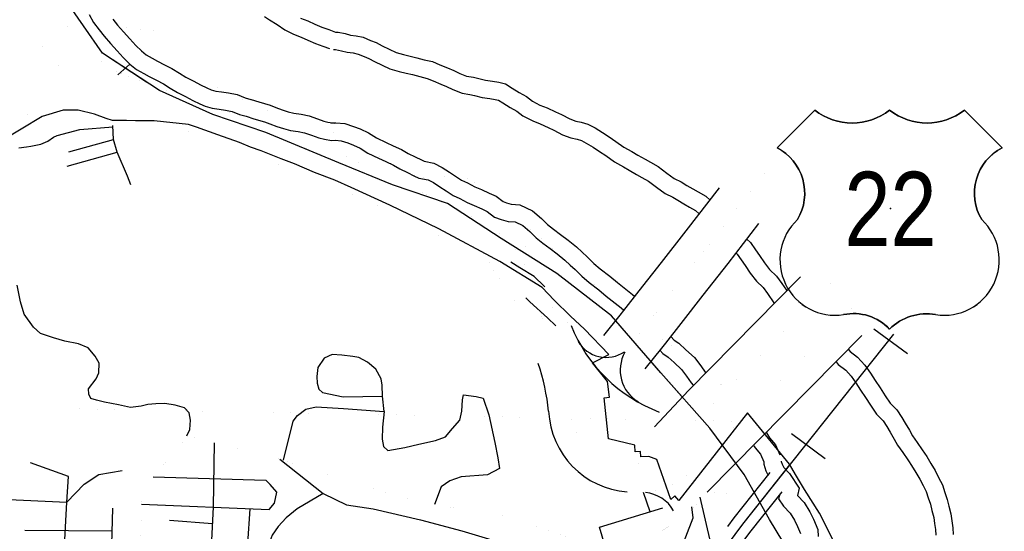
# Model space of a CAD drawing. Header units: feet. Extents: x -155 to 2562643, y -56 to 364810.
# Tile 66 of 121: x 2519323 to 2528617, y 263143 to 267967. Entities that reach past the tile are written whole.
import ezdxf
from ezdxf.enums import TextEntityAlignment as Align

# ---------------------------------------------------------------- set-up
doc = ezdxf.new("R2010")
doc.units = ezdxf.units.FT
doc.header["$MEASUREMENT"] = 0
doc.linetypes.add('HIDDEN', pattern=[0.375, 0.25, -0.125])
doc.linetypes.add('water', pattern=[0])
for name, color, linetype in [('62', 7, 'Continuous'), ('INCORPORATED', 3, 'Continuous'), ('RAILROAD', 6, 'Continuous'), ('RAMPS', 7, 'Continuous'), ('RT-MKR', 7, 'Continuous'), ('STATE-RT', 2, 'Continuous'), ('STREET-RURAL', 14, 'Continuous'), ('STREET-URBAN', 15, 'Continuous'), ('TOWNSHIP', 9, 'HIDDEN'), ('WATERWAY', 14, 'water')]:
    doc.layers.add(name, color=color, linetype=linetype)
doc.styles.add('ARIAL', font='arial.ttf')

# ---------------------------------------------------------------- blocks, each defined once
blk = doc.blocks.new('US3')
at = {"layer": '62', "color": 0, "linetype": 'Continuous'}
for p, q in [((-564.7, 887.9), (-873.8, 578.8)), ((972.8, 578.8), (663.7, 887.9))]:
    blk.add_line(p, q, dxfattribs=at)
for centre, major_axis, start_param, end_param in [((-257.6, 1278.3), (0, 496.8), 2.475104, 3.808081), ((356.6, 1278.3), (0, 496.8), 2.475104, 3.808081), ((-1067.1, 205.8), (0, 420.1), 4.173388, 5.805154), ((1166.1, 205.8), (420.1, 0), 2.048828, 3.680594), ((-397.3, -341.4), (453.3, 0), 2.321367, 4.864724), ((496.3, -341.4), (0, 453.3), 2.989258, 5.532614), ((-245, -1186.3), (0, 405.5), 5.470171, 6.49043), ((352.5, -1213.3), (0, 430.4), 6.107976, 7.064164)]:
    blk.add_ellipse(centre, major_axis=major_axis, ratio=1, start_param=start_param, end_param=end_param, dxfattribs=at)
at = {"layer": 'RT-MKR', "color": 0, "linetype": 'Continuous'}
blk.add_lwpolyline([(-564.7, 887.9), (-873.8, 578.8), (-873.8, 578.8, -0.432186), (-706.5, -9.9), (-706.5, -9.9, 0.738096), (-328.5, -789.5), (-328.5, -789.5, -0.260744), (49.5, -907.6), (49.5, -907.6, -0.243707), (427.5, -789.5), (427.5, -789.5, 0.738096), (805.5, -9.9), (805.5, -9.9, -0.432186), (972.8, 578.8), (972.8, 578.8), (663.7, 887.9), (663.8, 887.9, -0.346154), (49.5, 887.9), (49.5, 887.9, -0.346154), (-564.7, 887.9)], format="xyb", close=True, dxfattribs=at)
at = {"layer": 'RT-MKR', "color": 0}
blk.add_point((56.9, 82.1), dxfattribs=at)

msp = doc.modelspace()

# ---------------------------------------------------------------- linework, layer by layer
at = {"layer": 'INCORPORATED'}
msp.add_lwpolyline([(2527008.99, 263047.23), (2526872.46, 263313.74), (2526732.61, 263536.08), (2526646.18, 263677.07), (2526588.5, 263774.4), (2526588.5, 263774.4), (2526192.54, 264259.78), (2526192.54, 264259.78), (2525543.99, 263433.86), (2525543.99, 263433.86), (2525505.87, 263476.27), (2525505.87, 263476.27), (2525468.68, 263442.85), (2525468.68, 263442.85), (2525336.24, 263820.67), (2525336.24, 263820.67), (2525260.47, 263848.63), (2525260.47, 263848.63), (2525185.6, 263844.99), (2525185.6, 263844.99), (2525183.17, 263894.93), (2525183.17, 263894.93), (2525133.23, 263892.5), (2525133.23, 263892.5), (2525130.21, 263954.44), (2525130.21, 263954.44), (2524882.69, 264013.83), (2524882.69, 264013.83), (2524839.89, 264401.67), (2524839.89, 264401.67), (2524889.59, 264407.15), (2524889.59, 264407.15), (2524873.15, 264556.25), (2524873.15, 264556.25), (2524729.04, 264729.86), (2524729.04, 264729.86), (2524885.19, 264809.59), (2524885.19, 264809.59), (2524655.98, 265048.77), (2524522.9, 265171.99), (2524367.45, 265322.43), (2524253.6, 265441.03), (2523856.18, 265688.2), (2523278.55, 265994.29), (2522818.57, 266216.87), (2522451.97, 266385.31), (2522298.24, 266454.73), (2522298.24, 266454.73), (2522106.64, 266525.11), (2521917.17, 266608.91), (2521790.96, 266655.8), (2521603.27, 266731.59), (2521500.52, 266764.62), (2521397.59, 266808.72), (2521192.16, 266880.81), (2520992.49, 266953.42), (2520915.47, 266979.09), (2520915.47, 266979.09), (2520593.52, 267011.81), (2520458.9, 267011.81), (2520417.69, 267011.81), (2520332.52, 267017.3), (2520197.9, 267015.91), (2520137.99, 267035.67), (2520028.24, 267075.4), (2519876.5, 267113.43), (2519734.31, 267113.71), (2519534.48, 267053.47), (2519534.48, 267053.47), (2519135.53, 266816.63)], dxfattribs=at)
at = {"layer": 'RAILROAD'}
for p, q in [((2527703.72, 264814.45), (2527385.79, 265049.86)), ((2526925.35, 263824.96), (2526607.42, 264060.37))]:
    msp.add_line(p, q, dxfattribs=at)
at = {"layer": 'RAILROAD', "const_width": 0.08}
for points in [[(2522198.06, 273067.23), (2521687.62, 272730.55), (2521135.3, 272311.88), (2520625.82, 271857.15), (2520130.33, 271342.32), (2519824.65, 270835.5), (2519612.87, 270294.64), (2519496.99, 269747.76), (2519429.06, 269228.92), (2519516.97, 268708.09), (2519744.73, 268171.22), (2520104.36, 267652.39), (2520641.81, 267297.82), (2521145.29, 267073.46), (2521648.04, 266903.19), (2522160.46, 266700.86), (2522347.93, 266632.75)], [(2522336.75, 266617.5), (2522841.36, 266410.89), (2523360.61, 266234.63), (2523867.87, 265904.14), (2524393.11, 265573.66), (2524910.36, 265173.07), (2525375.68, 264638.28), (2525839.01, 264115.73), (2526102.63, 263757.58)], [(2526593.8, 263769.22), (2526147.65, 263209.26), (2525769.57, 262698.45), (2525513.5, 262191.65), (2525297.45, 261634.76), (2525029.39, 261033.81), (2524763.33, 260512.98), (2524627.3, 259990.15), (2524669.31, 259469.33), (2524561.28, 258952.51), (2524347.23, 258425.67), (2524157.18, 257918.87), (2523983.14, 257370), (2523787.1, 256863.19), (2523637.06, 256340.36), (2523599.05, 255825.55), (2523707.08, 255324.75), (2524059.16, 254799.92), (2524431.25, 254271.08), (2524683.31, 253722.21), (2524799.34, 253179.35)], [(2526115.4, 263758.59), (2526401.71, 263253.33), (2526705.79, 262750.53), (2526817.81, 262239.72), (2526913.84, 261722.9), (2526965.85, 261162.01), (2526965.85, 260657.21), (2526899.83, 260156.42), (2526771.8, 259629.58), (2526659.78, 259088.72), (2526523.74, 258571.9), (2526369.71, 258065.1), (2526149.65, 257542.27), (2525965.61, 256979.38), (2525861.59, 256464.56), (2525811.58, 255961.76), (2525833.58, 255446.94), (2525863.59, 254928.12), (2525869.59, 254385.26), (2525849.58, 253836.39), (2525859.59, 253317.57)]]:
    msp.add_lwpolyline(points, dxfattribs=at)
at = {"layer": 'RAILROAD'}
for points in [[(2520520.43, 267377.9), (2520104.36, 267652.39), (2519744.73, 268171.22), (2519516.97, 268708.09), (2519504.71, 268780.71)], [(2526705.79, 262750.53), (2526401.71, 263253.33), (2526160.6, 263678.82), (2526160.6, 263678.82), (2525839.01, 264115.73), (2525375.68, 264638.28), (2524910.36, 265173.07), (2524393.11, 265573.66), (2523867.87, 265904.14), (2523360.61, 266234.63), (2522841.36, 266410.89), (2522336.75, 266617.5), (2522336.75, 266617.5), (2521648.04, 266903.19), (2521145.29, 267073.46), (2520641.81, 267297.82), (2520104.36, 267652.39), (2519744.73, 268171.22)], [(2523976.87, 254922.58), (2523707.08, 255324.75), (2523599.05, 255825.55), (2523637.06, 256340.36), (2523787.1, 256863.19), (2523983.14, 257370), (2524157.18, 257918.87), (2524347.23, 258425.67), (2524561.28, 258952.51), (2524669.31, 259469.33), (2524627.3, 259990.15), (2524763.33, 260512.98), (2525029.39, 261033.81), (2525297.45, 261634.76), (2525513.5, 262191.65), (2525769.57, 262698.45), (2526147.65, 263209.26), (2527575.29, 265001.09)], [(2525577.85, 264410.27), (2525375.68, 264638.28), (2525281.16, 264746.91)], [(2524799.34, 253179.35), (2524683.31, 253722.21), (2524431.25, 254271.08), (2524059.16, 254799.92), (2523707.08, 255324.75), (2523599.05, 255825.55), (2523637.06, 256340.36), (2523787.1, 256863.19), (2523983.14, 257370), (2524157.18, 257918.87), (2524347.23, 258425.67), (2524561.28, 258952.51), (2524669.31, 259469.33), (2524627.3, 259990.15), (2524763.33, 260512.98), (2525029.39, 261033.81), (2525297.45, 261634.76), (2525513.5, 262191.65), (2525769.57, 262698.45), (2526147.65, 263209.26), (2526593.8, 263769.22)]]:
    msp.add_lwpolyline(points, dxfattribs=at)
at = {"layer": 'RAMPS'}
for centre, radius, start, end in [((2524858.9, 265090.23), 307.93, 210.574183, 303.989261), ((2525336.91, 264661.64), 345.05, 150.608775, 239.715256), ((2525202.28, 263172.35), 335.85, 29.306747, 85.328222)]:
    msp.add_arc(centre, radius, start, end, dxfattribs=at)
at = {"layer": 'STATE-RT', "color": 3, "linetype": 'Continuous'}
for points, const_width in [([(2519699.95, 267999.31), (2519807.81, 267852.85), (2519904.51, 267747.04), (2520024.89, 267625.67), (2520126, 267545.82), (2520204.67, 267494.97), (2520294.26, 267453.19), (2520309.35, 267447.23), (2520309.38, 267447.22), (2520448.06, 267392.45), (2520630.68, 267325.06), (2520830.67, 267253.51), (2520998.48, 267197.25), (2520998.69, 267197.16), (2520998.8, 267197.14), (2521178.17, 267136.57), (2521182.94, 267134.42), (2521185.28, 267133.97), (2521341.68, 267072.21), (2521547.93, 267001.37), (2521549.49, 267000.67), (2521550.41, 267000.5), (2521770.2, 266920.7), (2521770.7, 266920.48), (2521770.92, 266920.43), (2521956.46, 266851.98), (2521959.12, 266850.74), (2521960.29, 266850.51), (2522169.11, 266766.93), (2522404.57, 266676.47), (2522410.11, 266673.84), (2522411.8, 266673.47), (2522609.15, 266585.59), (2522611.91, 266584.19), (2522612.51, 266584.05), (2522896.57, 266449.09), (2522897.16, 266448.79), (2522897.26, 266448.76), (2523137.01, 266333.33), (2523139.8, 266331.86)], 0.02), ([(2524527.46, 265083.06), (2524372.84, 265228.51), (2524207.73, 265377.97), (2524206.62, 265379.35), (2524204.68, 265380.8), (2524116.28, 265465.41), (2523993.38, 265542.93), (2523815.86, 265648.6), (2523658.16, 265734.92), (2523458.14, 265838.91), (2523205.96, 265961.37), (2523203.58, 265962.64), (2523203.27, 265962.71), (2523005.23, 266063.83), (2522767.49, 266178.3), (2522485.24, 266312.4), (2522293.43, 266397.81), (2522060.64, 266487.23), (2522059.26, 266487.89), (2522058.68, 266488), (2521850.63, 266571.29), (2521667.85, 266638.72), (2521667.82, 266638.72), (2521448.97, 266718.19), (2521240.88, 266789.64), (2521236.6, 266791.59), (2521234.49, 266791.99), (2521078.56, 266853.58), (2520903.16, 266912.81), (2520903.14, 266912.81), (2520733.85, 266969.56), (2520732.07, 266970.37), (2520730.99, 266970.55), (2520529.36, 267042.69), (2520528.44, 267043.12), (2520527.97, 267043.2), (2520342.44, 267111.66), (2520340.27, 267112.68), (2520339.26, 267112.87), (2520199.18, 267168.2), (2520199.09, 267168.25), (2520179.82, 267175.86), (2520173.23, 267179.05), (2520171.57, 267179.41), (2520068.52, 267227.46), (2520056.9, 267233.5), (2520050.48, 267237.43), (2519957.2, 267297.72), (2519956.06, 267298.93), (2519945.66, 267305.98), (2519831.77, 267395.92), (2519827.5, 267400.86), (2519818.23, 267408), (2519689.55, 267537.74), (2519687.46, 267540.49), (2519685.33, 267542.19), (2519580.98, 267656.38), (2519574.1, 267665.79), (2519570.92, 267668.62), (2519451.61, 267830.63), (2519442.49, 267844.57), (2519439.54, 267849.93), (2519436.15, 267856.39)], 0.02), ([(2519410.54, 267078.94), (2518821.81, 266817.59)], 0.02), ([(2523139.8, 266331.86), (2523140.16, 266331.77), (2523338.35, 266230.58), (2523590.87, 266107.94), (2523594.2, 266106.18), (2523594.54, 266106.09), (2523798.12, 266000.25), (2523800.8, 265998.79), (2523800.94, 265998.75), (2523962.25, 265910.46), (2523965.24, 265908.78), (2523966.96, 265907.77), (2524148.55, 265799.67), (2524148.62, 265799.61), (2524151.85, 265797.65), (2524289.1, 265711.08), (2524291.64, 265708.45), (2524312.79, 265692.58), (2524410.77, 265598.82), (2524575.14, 265450.01), (2524575.92, 265449.06), (2524577.25, 265448.06), (2524741.38, 265293.66), (2524744.14, 265290.18), (2524747.69, 265287.37), (2524867.42, 265160.52), (2524868.13, 265159.58), (2524868.79, 265159.04), (2524925.23, 265097.61)], 0.02), ([(2525423.02, 263877.28), (2525815.09, 264295.91), (2525816.53, 264297.06), (2525817.86, 264298.8), (2527366.61, 265867.84)], 0.02), ([(2525594.05, 263645.02), (2527580.12, 265657.09)], 0.02), ([(2525031.95, 264831.93), (2525187.33, 265024.49), (2525224.27, 265071.86)], 0.05), ([(2526137.09, 263836.3), (2526197.19, 263735.39), (2526293.84, 263592.78), (2526296.96, 263587.82), (2526297.25, 263587.53), (2526307.83, 263570.43)], 0.02), ([(2526110.72, 263318.81), (2526043.66, 263427.23), (2525916.25, 263615.23)], 0.02), ([(2526419.65, 263389.26), (2526475.63, 263298.22), (2526477.77, 263294.64), (2526478.54, 263293.28), (2526553.36, 263160.53), (2526553.38, 263160.48), (2526554.84, 263157.83), (2526650.63, 262979.4)], 0.02)]:
    msp.add_lwpolyline(points, dxfattribs=dict(at, const_width=const_width))
msp.add_lwpolyline([(2519550.72, 267885.2, 0.05, 0.05, 0), (2518920.48, 267726.72, 0.05, 0.05, 0)], format="xyseb", dxfattribs=at)
at = {"layer": 'STATE-RT', "color": 2, "linetype": 'Continuous'}
for points, const_width in [([(2525224.27, 265071.86), (2525368.7, 265257.07), (2525577.68, 265524.04), (2525812.32, 265821.36), (2526361.45, 266530.46)], 0.05), ([(2525281.39, 264740.65), (2525375.52, 264656.23), (2525375.92, 264655.74), (2525376.68, 264655.18), (2525533.6, 264511.49), (2525616.05, 264449.07)], 0.02), ([(2525410.16, 264228.67), (2525359.51, 264267.02)], 0.02), ([(2520422.04, 261945.13), (2520429.52, 262159.78), (2520442.59, 262488.82), (2520457.08, 262845.95), (2520468.53, 263156.92), (2520471.63, 263389.52), (2520474.16, 263459.74), (2520487.1, 263510.13), (2520512.1, 263558.77), (2520565.68, 263635.07), (2520737.81, 263841.01), (2520845.55, 263961.45), (2520876.74, 264004.18), (2520903.97, 264044.82), (2521077.07, 263998.17), (2521168.92, 263975.37)], 0.05), ([(2521168.92, 263975.37), (2521286.3, 263946.22), (2521511.63, 263890.59), (2521682.64, 263847.91), (2521825.56, 263808.67), (2521988.73, 263757.81), (2522123.8, 263710.39), (2522402.26, 263619.1), (2522616.67, 263556.16), (2522850.63, 263484.68), (2523033.93, 263435.18)], 0.05), ([(2525521.6, 263237.24), (2525610.36, 263311.16), (2525680.15, 263369.97), (2525790.73, 263450.23), (2525954.82, 263560.81)], 0.05), ([(2523033.93, 263435.18), (2523044.12, 263432.42), (2523237.32, 263394.19), (2523281.45, 263387.33)], 0.05), ([(2523281.45, 263387.33), (2523382.95, 263371.53), (2523601.87, 263340.18), (2523790.67, 263312.46), (2523921.36, 263282.02), (2524114.57, 263222.3), (2524340.12, 263140.94), (2524436.79, 263106.07), (2524583.7, 263061.8), (2524690.24, 263039.07), (2524772.7, 263018.05), (2524846.96, 263010.96), (2524933.26, 263004.01), (2524997.33, 263010.82), (2525079.36, 263023.86), (2525159.32, 263042.88), (2525208.56, 263059.52)], 0.05), ([(2525521.6, 263237.24), (2525495.14, 263336.74)], 0.05), ([(2525410.5, 263163.14), (2525521.6, 263237.24)], 0.05), ([(2525208.56, 263059.52), (2525233.19, 263067.84), (2525296.96, 263098.69), (2525384.58, 263145.86), (2525410.5, 263163.14)], 0.05)]:
    msp.add_lwpolyline(points, dxfattribs=dict(at, const_width=const_width))
at = {"layer": 'STATE-RT', "color": 3, "linetype": 'Continuous'}
for points in [[(2525027.13, 265225.6), (2525171.7, 265410.99), (2525381.13, 265678.53), (2525615.36, 265975.34), (2525928.9, 266380.21)], [(2525421.41, 264918.12), (2525565.7, 265103.15), (2525774.23, 265369.55), (2526009.28, 265667.38), (2526300.97, 266044.05)], [(2525314.97, 264127.63), (2525636.4, 264470.84), (2526694.67, 265542.96)], [(2524837.39, 264988.92), (2524991.47, 265179.87), (2525027.13, 265225.6)], [(2525813.14, 263511.1), (2527270.98, 264988.03)], [(2526008.53, 263189.38), (2526068.33, 263270.18), (2526408.04, 263696.54)], [(2526121.42, 263005.74), (2526226.97, 263148.34), (2526519.76, 263515.82)]]:
    msp.add_lwpolyline(points, dxfattribs=at)
at = {"layer": 'STATE-RT', "color": 7, "linetype": 'Continuous', "const_width": 0.02}
for points in [[(2524131.46, 265575.95, 0.1599717), (2523711.09, 266050.74)], [(2524218.16, 264725.06), (2524082.08, 265109), (2524082.08, 265109, 0.1602911), (2523618.35, 265751.09)], [(2525423.02, 263877.28, -0.513804), (2524524.41, 264217.21), (2524524.41, 264217.21), (2524240.21, 265211.91)], [(2525594.05, 263645.02, -0.1965919), (2525056.07, 263515.15)]]:
    msp.add_lwpolyline(points, format="xyb", dxfattribs=at)
at = {"layer": 'STATE-RT', "color": 1, "linetype": 'Continuous'}
for points in [[(2524279.37, 265448.01), (2524274.08, 265452.8), (2524178.15, 265544.62), (2524045.64, 265628.2), (2523958.64, 265679.99)], [(2524384.26, 265080.48), (2524305.02, 265155.02), (2524137.83, 265306.36), (2524099.47, 265343.07)]]:
    msp.add_lwpolyline(points, dxfattribs=at)
at = {"layer": 'STATE-RT', "color": 2, "linetype": 'Continuous'}
msp.add_lwpolyline([(2525226.51, 264674.94), (2525383.19, 264869.11), (2525421.41, 264918.12)], dxfattribs=at)
at = {"layer": 'STATE-RT', "color": 3, "linetype": 'Continuous'}
msp.add_arc((2525880.05, 265629.98), 1458.98, 202.015939, 249.0972, dxfattribs=at)
at = {"layer": 'STATE-RT', "color": 7, "linetype": 'Continuous'}
for centre, radius, start, end in [((2522179.46, 264045.15), 2149.09, 6.132517, 18.443719), ((2525113.27, 264310.94), 797.84, 182.601125, 265.888806)]:
    msp.add_arc(centre, radius, start, end, dxfattribs=at)
at = {"layer": 'STREET-RURAL'}
for points in [[(2525273.52, 263327.66), (2525210.65, 263509.26)], [(2521431.47, 262374.83), (2521497.42, 263355.23)]]:
    msp.add_lwpolyline(points, dxfattribs=at)
at = {"layer": 'STREET-URBAN'}
for points in [[(2519315.96, 266757.41), (2519387.7, 266768.62), (2519429.58, 266773.33), (2519475.39, 266782.11), (2519523.16, 266792.93), (2519588.61, 266822.08), (2519641.93, 266859.04), (2519677.65, 266873.67), (2519890.48, 266931.33), (2520202.93, 266956.77)], [(2520370.93, 266410.15), (2520339.41, 266492.77), (2520243.83, 266716.46), (2520207.4, 266835.67), (2520202.43, 266970.15)], [(2519785.48, 266719.7), (2520207.4, 266835.67)], [(2519770.64, 266586.13), (2520243.83, 266716.46)], [(2520901.63, 264041.33), (2520927.79, 264102.29), (2520934.27, 264190.59), (2520923.09, 264260.56), (2520880.32, 264307.95), (2520790.02, 264330.51), (2520691.83, 264346.91), (2520607.93, 264345.52), (2520534.11, 264338.27), (2520468.47, 264321.15), (2520368.72, 264311.47), (2520254.44, 264333.62), (2520122.12, 264359.48), (2520047.87, 264378.29), (2519993.62, 264395.43), (2519974.93, 264437.21), (2519972.08, 264487.28), (2520044.45, 264578.68), (2520071.43, 264637.26), (2520071.89, 264727.46), (2520036.77, 264795.03), (2519969.48, 264874.09), (2519876.94, 264910.63), (2519750.61, 264936.59), (2519642.2, 264966.86), (2519519.62, 265006.92), (2519454.64, 265067.97), (2519364.63, 265190.75), (2519330.68, 265306.44), (2519298.02, 265464.25)], [(2522763.96, 264271.83), (2522749.37, 264417.77), (2522746.16, 264519.95), (2522734.21, 264581.75), (2522685.37, 264670.48), (2522605.22, 264736.19), (2522525.76, 264779.86), (2522468.15, 264790.12), (2522364.85, 264802.97), (2522271.21, 264811.22), (2522196.15, 264775.42), (2522136.33, 264685.85), (2522128.32, 264601.5), (2522131.77, 264539.45), (2522147.06, 264483.69), (2522181.8, 264450.42), (2522377.19, 264410.28), (2522749.37, 264417.77)], [(2521813.47, 263811.99), (2521904.47, 264181.47), (2521945.17, 264234.52), (2522023.67, 264294.45), (2522121.02, 264316.75), (2522379.5, 264300.18), (2522763.96, 264271.83), (2522748.55, 264124.95), (2522744.08, 264012.51), (2522756.28, 263942.7), (2522797.48, 263905.87), (2522958.81, 263932.91), (2523092.01, 263963.1), (2523249.09, 263998.03), (2523342.1, 264032.99), (2523409.72, 264111.29), (2523477.28, 264191.59), (2523496.64, 264276.41), (2523503.36, 264380.9), (2523511.86, 264429.3), (2523632.5, 264412.97), (2523699.08, 264396.98), (2523749.99, 264242.13), (2523808.24, 263981.22), (2523836.84, 263835.71), (2523851.99, 263735.9), (2523737.73, 263676.22), (2523490.08, 263656.54), (2523383.13, 263619.14), (2523300.82, 263562.45), (2523237.32, 263394.19)], [(2521151.39, 263369.67), (2521162.49, 263976.96)], [(2519768.53, 263417.73), (2519784.96, 263660.42), (2519424.26, 263787.79)], [(2521779.35, 263821.36), (2522188.53, 263498.62)], [(2519768.53, 263417.73), (2519930.59, 263587.86), (2520070.11, 263677.48), (2520288.84, 263714.95)], [(2520583.06, 263655.87), (2521645.88, 263624.36)], [(2521678.78, 263347.67), (2521726.87, 263407.79), (2521750.42, 263510.54), (2521686.8, 263583.22), (2521645.88, 263624.36)], [(2522188.53, 263498.62), (2521942.35, 263352.99), (2521838.13, 263270.72), (2521761.88, 263189), (2521707.62, 263105.73), (2521686.62, 263057.2), (2521700.18, 262979.31), (2522068.16, 262461.6), (2522269.09, 262371.37)], [(2522188.53, 263498.62), (2522408.58, 263390.77), (2522659.77, 263353.55), (2523104.94, 263249.46), (2523496, 263147.91), (2523875.39, 263034.01), (2524273.27, 262902.57), (2524492.06, 262806.33), (2524826.05, 262669.14), (2524991.8, 262609.53)], [(2518725.5, 263430.72), (2519154.44, 263445.16), (2519768.53, 263417.73)], [(2519697.67, 262118.38), (2519768.53, 263417.73)], [(2525828.41, 262351.98), (2525937.22, 262637.25), (2525747.38, 263464.41)], [(2520182.96, 262673.98), (2520203.8, 263362.22)], [(2520471.94, 263398.01), (2521678.78, 263347.67)], [(2521068.76, 261680.49), (2521151.39, 263369.67)], [(2524455.73, 259972.7), (2524753.9, 260764.81), (2524906.63, 261183.98), (2525074.93, 261619.62), (2525389.26, 262500.3), (2525611.42, 263089.78), (2525680.63, 263268.09), (2525666.95, 263373.4)], [(2524848.09, 263010.87), (2524795.96, 263182), (2525392.91, 263364.07)], [(2520737.98, 263246.51), (2521143.91, 263216.77)], [(2519370, 263151.74), (2520197.24, 263145.51)]]:
    msp.add_lwpolyline(points, dxfattribs=at)
at = {"layer": 'TOWNSHIP', "const_width": 0.03, "flags": 128}
msp.add_lwpolyline([(2486529.41, 264928.12), (2518073.53, 264331.67), (2518073.53, 264331.67), (2526264.22, 264176.79)], dxfattribs=at)
at = {"layer": 'WATERWAY', "const_width": 0.04}
msp.add_lwpolyline([(2527022.62, 262963.46), (2526590.52, 263762.37), (2526590.52, 263762.37), (2526264.22, 264176.79), (2526264.22, 264176.79), (2526168.2, 264298.75), (2525654.74, 264815.42), (2525450.07, 264900.87), (2524688.22, 265515.66), (2524467.88, 265717.25), (2523692.4, 266374.65), (2523553.99, 266472.41), (2523337.81, 266485.28), (2523100.28, 266477.52), (2522852.66, 266599.28), (2522322.22, 266895.45), (2522322.22, 266895.45), (2521701.73, 267092.62), (2521160.35, 267337.81), (2520784.78, 267837.9), (2520275.29, 267900), (2519887.26, 268417.39)], dxfattribs=at)
at = {"layer": 'WATERWAY'}
for points in [[(2519978.4, 268014.58), (2520019.67, 267941.22), (2520072.89, 267870.07), (2520119.91, 267810.83), (2520179.09, 267741.8), (2520242.26, 267672.83), (2520301.33, 267609.81), (2520362.37, 267548.82), (2520425.22, 267497.87), (2520495.85, 267459.09), (2520546.29, 267431.96), (2520612.88, 267395.11), (2520679.41, 267362.26), (2520744.08, 267321.36), (2520812.74, 267280.54), (2520889.36, 267241.87), (2520955.96, 267205.02), (2521022.45, 267174.17), (2521074.81, 267151.08), (2521141.09, 267132.25), (2521205.19, 267123.39), (2521265.29, 267114.46), (2521327.46, 267101.57), (2521397.91, 267072.79), (2521460.16, 267055.89)], [(2520203.6, 267970.8), (2520247.21, 267915.85), (2520302.6, 267851.25), (2520363.29, 267784.98), (2520419.87, 267724.62), (2520472.93, 267671.6), (2520517.62, 267635.37), (2520574.64, 267604.07), (2520625.32, 267576.81), (2520689.39, 267541.35), (2520760.26, 267506.36), (2520830.35, 267462.03), (2520892.17, 267425.28), (2520966.5, 267387.76), (2521030.72, 267352.23), (2521090.47, 267324.51), (2521130.91, 267306.67), (2521175.1, 267294.12), (2521228.61, 267286.72), (2521294.19, 267276.98), (2521375.81, 267260.05), (2521450.92, 267229.37), (2521503.39, 267215.13)], [(2521634.5, 267997.79), (2521682.64, 267965.11), (2521753.69, 267920.13), (2521826.82, 267870.96), (2521908.55, 267829.31), (2521978.69, 267803.07), (2522043.31, 267774), (2522115.91, 267742.49), (2522184.73, 267718.02), (2522246.27, 267695.42)], [(2521975.13, 267980.57), (2522041.52, 267955.73), (2522110, 267924.92), (2522176.46, 267896.08), (2522240.81, 267873.2), (2522303.16, 267850.3)], [(2522303.16, 267850.3), (2522328.65, 267847.62), (2522395.74, 267835.49), (2522446.02, 267822.45), (2522498.17, 267815.46), (2522566.49, 267800.77), (2522635.08, 267772.06), (2522689.51, 267751.09), (2522746.15, 267720.15), (2522875.41, 267658.57), (2522945.85, 267637.91), (2523010.16, 267623.15), (2523070.48, 267608.3), (2523140.87, 267589.65), (2523219.26, 267571.15), (2523289.86, 267542.49), (2523362.49, 267511.85), (2523421, 267486.96), (2523477.56, 267460.02), (2523542.07, 267435.24), (2523606.3, 267424.48), (2523656.58, 267411.44), (2523718.9, 267396.63), (2523787.09, 267387.95), (2523845.33, 267377.08), (2523909.64, 267362.31), (2523972.47, 267321.47), (2524037.3, 267280.67), (2524106.06, 267243.95), (2524162.97, 267198.98), (2524233.72, 267162.3), (2524302.27, 267135.6), (2524381.02, 267099.08), (2524437.54, 267074.14), (2524516.41, 267031.61), (2524572.84, 267010.68), (2524623.08, 266999.64), (2524687.43, 266982.88), (2524754.19, 266946.12), (2524825.06, 266903.43), (2524887.89, 266862.59), (2524950.76, 266819.75), (2525025.87, 266765.12), (2525102.74, 266722.55), (2525159.41, 266689.6), (2525226.2, 266650.84), (2525276.76, 266623.78), (2525349.63, 266581.14), (2525430.86, 266520.62), (2525499.89, 266469.88), (2525568.56, 266437.17), (2525621.23, 266404.14), (2525675.9, 266371.16), (2525726.5, 266342.1), (2525799.33, 266301.45), (2525839.3, 266265.38)], [(2522285.91, 267686.2), (2522305.31, 267684.16), (2522360.3, 267674.22), (2522414.23, 267660.23), (2522469.82, 267652.78), (2522516.87, 267642.67), (2522573.55, 267618.94), (2522620, 267601.05), (2522671.06, 267573.16), (2522816.33, 267503.95), (2522904.14, 267478.19), (2522971.98, 267462.62), (2523029.63, 267448.43), (2523100.78, 267429.58), (2523168.98, 267413.48), (2523226.76, 267390.03), (2523298.13, 267359.92), (2523353.2, 267336.49), (2523412.4, 267308.29), (2523498.42, 267275.25), (2523571.89, 267262.94), (2523616.79, 267251.3), (2523689.32, 267234.06), (2523761.51, 267224.87), (2523811.71, 267215.51), (2523844.22, 267208.04), (2523883.56, 267182.47), (2523954.39, 267137.89), (2524015.33, 267105.35), (2524073.04, 267059.75), (2524165.61, 267011.75), (2524237.56, 266983.73), (2524313, 266948.74), (2524364.96, 266925.82), (2524448.23, 266880.91), (2524526.22, 266851.99), (2524584.57, 266839.17), (2524625.9, 266828.4), (2524671.8, 266803.13), (2524737.5, 266763.55), (2524796.46, 266725.23), (2524855.75, 266684.82), (2524937.04, 266625.7), (2525021.29, 266579.04), (2525076.53, 266546.92), (2525145.84, 266506.7), (2525196.14, 266479.79), (2525258.39, 266443.35), (2525332.71, 266387.99), (2525414.79, 266327.65), (2525488.99, 266292.31), (2525534.78, 266263.59), (2525592.19, 266228.96), (2525645.2, 266198.51), (2525702.63, 266166.46), (2525737.57, 266134.93)], [(2520362.37, 267548.82), (2520248.51, 267447.56)], [(2521509.62, 267213.3), (2521581.01, 267190.87), (2521686.1, 267159.24), (2521741.47, 267138.19), (2521801.84, 267115.6), (2521858.09, 267099.09), (2521911.31, 267085.12), (2521979.16, 267075.04), (2522056.22, 267059.06), (2522133.77, 267032.36), (2522195.47, 267009.99), (2522232.38, 267000.74), (2522293.29, 266991.09)], [(2521460.16, 267055.89), (2521532.5, 267033.16), (2521632.94, 267002.93), (2521683.24, 266983.81), (2521749.62, 266958.97), (2521813.9, 266940.1), (2521878.14, 266923.24), (2521950.26, 266912.52), (2522012.44, 266899.63), (2522078.78, 266876.79), (2522147.16, 266851.99), (2522199.35, 266838.91), (2522267.48, 266828.12)], [(2522259.37, 266992.92), (2522307.14, 266995.27), (2522391.82, 266987.52), (2522474.44, 266959.99), (2522536.37, 266937.52), (2522616.02, 266899.58), (2522690.05, 266854.24), (2522781.55, 266808.85), (2522848.5, 266778.9), (2522927.6, 266741.86), (2522990.13, 266704.79), (2523054.99, 266673.96), (2523114.89, 266644.01), (2523142.26, 266632), (2523231.49, 266613.68), (2523310.9, 266574.3), (2523380.27, 266527.69), (2523437.5, 266489.8), (2523492.84, 266454.41), (2523551.5, 266428.27), (2523619.4, 266392), (2523681.64, 266365.14), (2523753.88, 266331.74), (2523819.79, 266301.64), (2523887.48, 266251.45), (2523919.87, 266238.59), (2523961.63, 266228.06), (2524045.3, 266222.1), (2524164.34, 266163.72), (2524247.83, 266090.9), (2524306.66, 266036.15), (2524362.26, 265991.29), (2524429.26, 265942.04), (2524499.72, 265888.67), (2524578.79, 265823.95), (2524631.29, 265774.82), (2524679.92, 265731.23), (2524742.2, 265668.95), (2524803.17, 265617.9), (2524894.74, 265547.22), (2524964.74, 265488.62), (2525108.13, 265374.55), (2525125.54, 265359.02)], [(2522267.48, 266828.12), (2522303.66, 266829.9), (2522357.77, 266824.95), (2522420.21, 266804.14), (2522472.6, 266785.13), (2522537.24, 266754.34), (2522610.15, 266709.69), (2522711.17, 266659.58), (2522779.81, 266628.87), (2522850.36, 266595.83), (2522912.48, 266559.01), (2522982.66, 266525.65), (2523044.79, 266494.58), (2523091.96, 266473.88), (2523177.36, 266456.35), (2523227.88, 266431.3), (2523288.71, 266390.42), (2523347.5, 266351.5), (2523414.37, 266308.73), (2523478.97, 266279.95), (2523547.72, 266243.23), (2523614.31, 266214.49), (2523684.98, 266181.81), (2523735.46, 266158.76), (2523806.53, 266106.06), (2523869.04, 266081.24), (2523935.4, 266064.51), (2524001.51, 266059.8), (2524072.22, 266025.12), (2524137.37, 265968.3), (2524198.52, 265911.39), (2524261.55, 265860.54), (2524330.58, 265809.8), (2524397.61, 265759.02), (2524470.05, 265699.73), (2524519.84, 265653.14), (2524566.43, 265611.37), (2524630.69, 265547.12), (2524699.76, 265489.29), (2524791.33, 265418.61), (2524860.4, 265360.78), (2525001.76, 265248.33), (2525025.65, 265227.02)], [(2526187.79, 265896.01), (2526222.13, 265864.96), (2526269.52, 265795.77), (2526306.55, 265744.4), (2526353.98, 265673.2), (2526401.21, 265612.02), (2526468.48, 265549.23), (2526515.87, 265480.03), (2526561.16, 265416.62)], [(2526087.65, 265764.1), (2526097.01, 265755.64), (2526134.51, 265700.89), (2526170.92, 265650.39), (2526219.85, 265576.93), (2526278.81, 265500.56), (2526342.61, 265441.01), (2526380.65, 265385.46), (2526442.8, 265298.45)], [(2525470.75, 264979.69), (2525501.53, 264944.79), (2525545.22, 264916.28), (2525611.93, 264854.37), (2525693.35, 264780.46), (2525753.1, 264703.06), (2525792.83, 264643.18), (2525798.69, 264636.7)], [(2525365.66, 264849.4), (2525392.6, 264818.85), (2525443.28, 264785.78), (2525500.35, 264732.81), (2525571.65, 264668.09), (2525618.88, 264606.91), (2525662.19, 264541.64), (2525681.92, 264519.84)], [(2527142.33, 264861.08), (2527162.83, 264837.57), (2527231.9, 264784.83), (2527301.41, 264710.06), (2527354.92, 264634.97), (2527398.35, 264563.7), (2527445.74, 264494.5), (2527493.2, 264421.3), (2527538.59, 264352.07), (2527603.9, 264287.23), (2527649.33, 264216), (2527680.4, 264162.51), (2527721.75, 264095.2), (2527750.82, 264041.68), (2527794.09, 263978.41), (2527841.44, 263911.22), (2527884.71, 263847.96)], [(2527028.97, 264740.03), (2527049.43, 264716.56), (2527120.61, 264662.21), (2527173.26, 264605.57), (2527217.11, 264544.04), (2527259.73, 264474.09), (2527308.43, 264402.99), (2527354.98, 264331.18), (2527410.08, 264247.15), (2527474.64, 264183.05), (2527508.37, 264130.16), (2527538.74, 264077.88), (2527578.86, 264012.58), (2527609.86, 263955.51), (2527658.55, 263884.31), (2527705.9, 263817.11), (2527748.52, 263754.81)], [(2526372.06, 264071.39), (2526400.76, 264025.07), (2526457.72, 263956.59), (2526498.64, 263862.24)], [(2526253.26, 263949.85), (2526266.56, 263928.39), (2526315.75, 263869.25), (2526347.26, 263796.59)], [(2526347.26, 263796.59), (2526348.28, 263774.95), (2526365.45, 263714.23), (2526388.55, 263669.56)], [(2526512.08, 263804.36), (2526512.21, 263801.63), (2526519.68, 263775.2), (2526535.53, 263744.56), (2526590.47, 263687.45), (2526681.01, 263549.17), (2526664.09, 263479.61), (2526728.72, 263414.67), (2526780.31, 263325.08), (2526815.81, 263256.33), (2526856.69, 263159.29), (2526859.51, 263092.86)], [(2527884.71, 263847.96), (2527923.71, 263782.04), (2527964.62, 263714.49), (2527997.51, 263648.83), (2528032.42, 263581.2), (2528055.38, 263509.4), (2528078.26, 263443.61), (2528093.11, 263379.72), (2528114.09, 263305.89), (2528122.95, 263239.92), (2528131.79, 263175.94), (2528134.63, 263111.89)], [(2527742.7, 263763.94), (2527782.13, 263697.29), (2527820.06, 263634.68), (2527850.43, 263574.04), (2527879.47, 263517.79), (2527898.85, 263457.16), (2527919.53, 263397.7), (2527933.3, 263338.47), (2527952.14, 263272.18), (2527959.46, 263217.65), (2527967.29, 263160.96), (2527969.68, 263107.16)], [(2526494.41, 263480.17), (2526486.66, 263448.32), (2526531.61, 263378.82), (2526596.52, 263313.6), (2526635.44, 263246.02), (2526666.25, 263186.35), (2526693.1, 263122.61)]]:
    msp.add_lwpolyline(points, dxfattribs=at)

# ---------------------------------------------------------------- block references
at = {"layer": 'RT-MKR', "xscale": 1.150001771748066, "yscale": 1.150001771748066}
msp.add_blockref('US3', (2527477.77, 266093.49), dxfattribs=at)

# ---------------------------------------------------------------- texts
at = {"layer": 'RT-MKR', "style": 'ARIAL', "width": 0.8}
msp.add_text('22', height=700, dxfattribs=at).set_placement((2527543.25, 266187.89), align=Align.MIDDLE)

doc.saveas('drawing.dxf')
